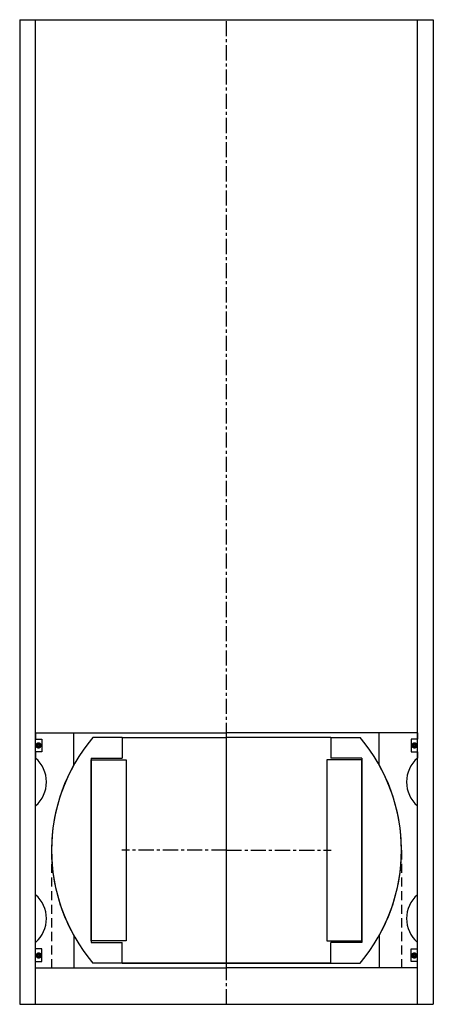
# Model space of a CAD drawing. Extents: x -65 to 65, y 0 to 310.
import ezdxf

# ---------------------------------------------------------------- set-up
doc = ezdxf.new("R2010")
doc.units = 0
doc.header["$LTSCALE"] = 0.15
doc.linetypes.add('CENTER', pattern=[50.8, 31.75, -6.35, 6.35, -6.35])
doc.linetypes.add('HIDDEN', pattern=[9.525, 6.35, -3.175])
doc.layers.get('0').update_dxf_attribs({"linetype": 'CONTINUOUS'})
doc.layers.add('CENTER', color=9, linetype='CENTER')

# ---------------------------------------------------------------- blocks, each defined once
blk = doc.blocks.new('Insert 120x110')
for p, q in [((-60, 37), (-60, 35)), ((-60, 37), (-48, 37)), ((-60, 35), (-58, 35)), ((-58, 35), (-58, 31)), ((-48, 26.85), (-48, 37)), ((-48, 37), (0, 37)), ((48, 37), (0, 37)), ((48, 26.85), (48, 37)), ((60, 37), (48, 37)), ((58, 35), (58, 31)), ((60, 35), (58, 35)), ((60, 37), (60, 35)), ((-60, 31), (-60, 29)), ((-58, 31), (-60, 31)), ((58, 31), (60, 31)), ((60, 31), (60, 29)), ((-60, -14), (-60, 14)), ((60, -14), (60, 14)), ((-48, -26.85), (-48, -37)), ((48, -26.85), (48, -37)), ((-60, -31), (-60, -29)), ((-58, -31), (-60, -31)), ((-58, -35), (-58, -31)), ((58, -31), (60, -31)), ((58, -35), (58, -31)), ((60, -31), (60, -29)), ((-60, -35), (-58, -35)), ((-60, -37), (-60, -35)), ((-60, -37), (-48, -37)), ((-48, -37), (0, -37)), ((48, -37), (0, -37)), ((60, -37), (48, -37)), ((60, -35), (58, -35)), ((60, -37), (60, -35))]:
    blk.add_line(p, q)
at = {"linetype": 'HIDDEN', "ltscale": 3}
for p, q in [((-55, 0), (-55, -37)), ((55, 0), (55, -37))]:
    blk.add_line(p, q, dxfattribs=at)
at = {"const_width": 0.95}
for points in [[(-59.64, 33.01, 1), (-58.59, 33.01, 1)], [(59.64, 33.01, -1), (58.59, 33.01, -1)], [(-59.55, -33.13, 1), (-58.5, -33.13, 1)], [(59.55, -33.13, -1), (58.5, -33.13, -1)]]:
    blk.add_lwpolyline(points, format="xyb", close=True, dxfattribs=at)
for centre, radius, start, end in [((-66.61, 21.5), 10, 311.4096, 48.5904), ((66.61, 21.5), 10, 131.4096, 228.5904), ((0, 0), 55, 150.7771, 209.2229), ((0, 0), 55, 330.7771, 29.2229), ((-66.61, -21.5), 10, 311.4096, 48.5904), ((66.61, -21.5), 10, 131.4096, 228.5904)]:
    blk.add_arc(centre, radius, start, end)
at = {"layer": 'CENTER'}
for p, q in [((0, -37), (0, 37)), ((0, 0), (-32.88, 0)), ((0, 0), (32.88, 0))]:
    blk.add_line(p, q, dxfattribs=at)
blk = doc.blocks.new('Ball-110-063')
for p, q in [((-32.75, 35.5), (-42.01, 35.5)), ((-32.75, 35.5), (0, 35.5)), ((-32.75, 35.5), (-32.75, 29)), ((32.75, 35.5), (0, 35.5)), ((32.75, 35.5), (42.01, 35.5)), ((32.75, 35.5), (32.75, 29)), ((-42.5, 29), (-32.75, 29)), ((-42.5, 29), (-42.5, -29)), ((-42.5, -28.5), (-42.5, 28.5)), ((-42.5, 28.5), (-31.5, 28.5)), ((-31.5, 28.5), (-31.5, -28.5)), ((31.5, 28.5), (31.5, -28.5)), ((42.5, 28.5), (31.5, 28.5)), ((42.5, 29), (32.75, 29)), ((42.5, 29), (42.5, -29)), ((42.5, -28.5), (42.5, 28.5)), ((-31.5, -28.5), (-42.5, -28.5)), ((-42.5, -29), (-32.75, -29)), ((-32.75, -35.5), (-32.75, -29)), ((31.5, -28.5), (42.5, -28.5)), ((42.5, -29), (32.75, -29)), ((32.75, -35.5), (32.75, -29)), ((-32.75, -35.5), (-42.01, -35.5)), ((-32.75, -35.5), (0, -35.5)), ((0, -35.5), (-32.75, -35.5)), ((32.75, -35.5), (0, -35.5)), ((0, -35.5), (32.75, -35.5)), ((32.75, -35.5), (42.01, -35.5))]:
    blk.add_line(p, q)
for start, end in [(139.8002, 220.1998), (319.8002, 40.1998)]:
    blk.add_arc((0, 0), 55, start, end)
at = {"layer": 'CENTER'}
for p, q in [((0, -35.5), (0, 35.5)), ((0, 0), (-15.29, 0)), ((0, 0), (15.29, 0))]:
    blk.add_line(p, q, dxfattribs=at)

msp = doc.modelspace()

# ---------------------------------------------------------------- linework, layer by layer
for p, q in [((-65, 310), (-65, 0)), ((-65, 310), (65, 310)), ((-60, 0), (-60, 310)), ((60, 0), (60, 310)), ((65, 310), (65, 0)), ((-65, 0), (65, 0))]:
    msp.add_line(p, q)
at = {"layer": 'CENTER'}
msp.add_line((0, 0), (0, 310), dxfattribs=at)

# ---------------------------------------------------------------- block references
for name in ['Insert 120x110', 'Ball-110-063']:
    msp.add_blockref(name, (0, 48.5))

doc.saveas('drawing.dxf')
